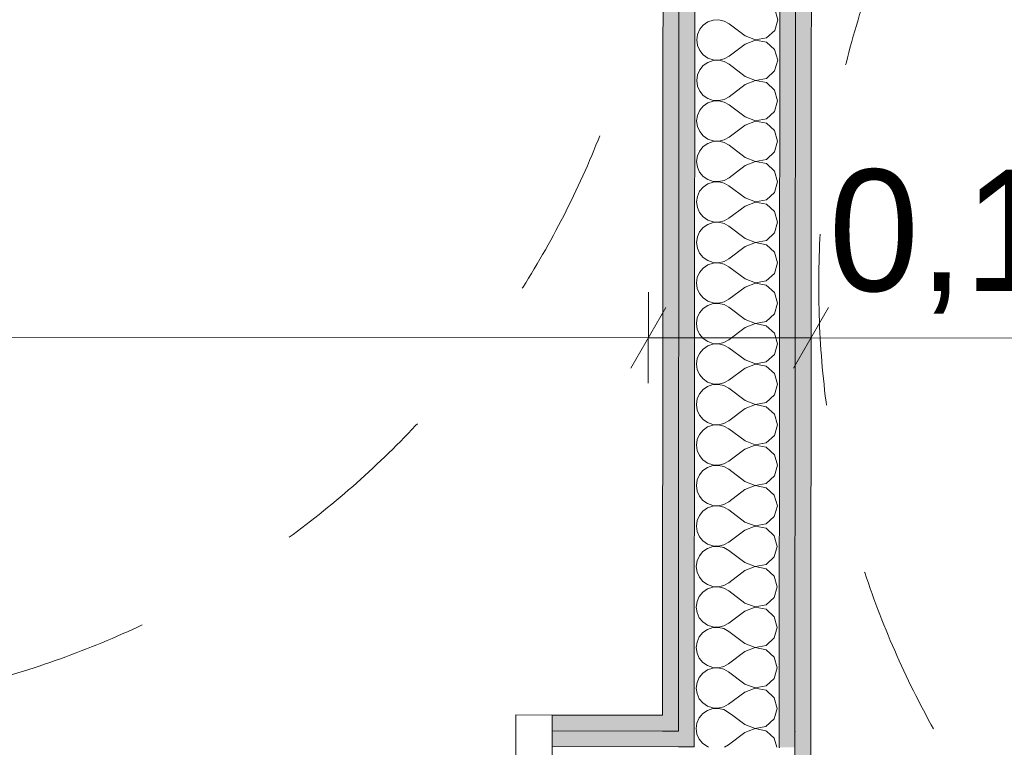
# Model space of a CAD drawing. Header units: millimetres. Extents: x -30280 to 19093, y -17460 to 4378.
# Tile 175 of 188: x -4467 to -3656, y -15346 to -14747. Entities that reach past the tile are written whole.
import ezdxf

# ---------------------------------------------------------------- set-up
doc = ezdxf.new("R2010")
doc.units = ezdxf.units.MM
doc.header["$MEASUREMENT"] = 0
doc.linetypes.add('Rayas Pequeñas', pattern=[282.222222, 141.111111, -141.111111])
for name, color, linetype, lineweight in [('Nuevo_01 2D_Mobiliari_Pluma_Nº__101', 252, 'Continuous', 5), ('Nuevo_06_COT_Generals_Pluma_Nº__1', 7, 'Continuous', 5), ('Nuevo_08_E_Envans secs_Pluma_Nº__1', 7, 'Continuous', 5), ('Nuevo_Puertas Archicad_Pluma_Nº__1', 7, 'Continuous', 5)]:
    doc.layers.add(name, color=color, linetype=linetype, lineweight=lineweight)
for name, color, linetype in [('Nuevo_06_COT_Generals', 7, 'Continuous'), ('Nuevo_08_E_Envans secs', 7, 'Continuous'), ('Nuevo_Puertas Archicad', 7, 'Continuous')]:
    doc.layers.add(name, color=color, linetype=linetype)
doc.layers.add('Nuevo_08_E_Envans secs_Pluma_Nº__102', color=7, linetype='Continuous', lineweight=5, true_color=0xcccccc)
doc.layers.add('Nuevo_08_E_Envans secs_Pluma_Nº__79', color=7, linetype='Continuous', lineweight=5, true_color=0xaaffd5)
doc.styles.add('Estilo_Generado_1', font='txt')
doc.dimstyles.new('Estilo_Generado__2', dxfattribs={"dimtxt": 100, "dimasz": 38, "dimexe": 0.18, "dimexo": 300, "dimgap": 0, "dimtad": 1, "dimlfac": 0.001, "dimzin": 0, "dimdsep": 46, "dimtxsty": 'Estilo_Generado_1', "dimblk": 'ARROWHEAD_2', "dimblk1": 'ARROWHEAD_2', "dimblk2": 'ARROWHEAD_2', "dimcen": 0.09, "dimclrd": 7, "dimclre": 7, "dimclrt": 7, "dimadec": 0, "dimazin": 0, "dimtfac": 1, "dimtdec": 4, "dimtmove": 0, "dimatfit": 3, "dimfxl": 0, "dimtolj": 1, "dimtzin": 0, "dimarcsym": 0})

# ---------------------------------------------------------------- blocks, each defined once
blk = doc.blocks.new('Puerta Corredera Empotrada 27')
at = {"layer": 'Nuevo_Puertas Archicad_Pluma_Nº__1', "color": 7, "linetype": 'Continuous', "lineweight": 5}
for p, q in [((-420, 0), (-450, 0)), ((-450, 0), (-450, -134)), ((-450, -13), (-450, 0)), ((-450, -13), (-450, 0)), ((-420, -134), (-420, 0)), ((-450, -26), (-450, -13)), ((-450, -26), (-450, -13)), ((-450, -96), (-450, -26)), ((-450, -96), (-450, -26))]:
    blk.add_line(p, q, dxfattribs=at)
blk = doc.blocks.new('Muro_62_1', base_point=(-3815.2, -15319.86))
at = {"layer": 'Nuevo_08_E_Envans secs_Pluma_Nº__79', "linetype": 'Continuous', "lineweight": 5, "true_color": 0xaaffd5}
for points in [[(-4028.1, -15332.33), (-3937.21, -15332.55), (-3937.2, -15319.55), (-4028.07, -15319.33)], [(-3924.2, -15319.59), (-3937.2, -15319.55), (-3937.21, -15332.55), (-3924.21, -15332.59)], [(-3828.2, -15319.82), (-3828.21, -15332.82), (-3815.2, -15319.86)], [(-3815.21, -15333.07), (-3815.2, -15320.09), (-3815.44, -15320.09), (-3828.21, -15332.82), (-3828.21, -15333.03)], [(-4028.1, -15332.33), (-4028.13, -15345.33), (-3924.22, -15345.59), (-3924.21, -15332.59)], [(-3911.21, -15332.62), (-3924.21, -15332.59), (-3924.22, -15345.59), (-3911.22, -15345.62)], [(-3841.21, -15332.79), (-3841.22, -15345.79), (-3828.21, -15332.82)], [(-3828.22, -15346.01), (-3828.21, -15333.03), (-3828.42, -15333.03), (-3841.22, -15345.79), (-3841.22, -15345.98)], [(-3828.21, -15333.03), (-3828.21, -15332.82), (-3828.42, -15333.03)], [(-3841.22, -15345.98), (-3841.22, -15345.79), (-3841.41, -15345.98)]]:
    blk.add_hatch(color=121, dxfattribs=at).paths.add_polyline_path(points)
at = {"layer": 'Nuevo_08_E_Envans secs_Pluma_Nº__1', "color": 7, "linetype": 'Continuous', "lineweight": 5}
for p, q in [((-4028.1, -15332.33), (-4028.07, -15319.33)), ((-3924.2, -15319.59), (-3924.21, -15332.59)), ((-3828.21, -15332.82), (-3828.2, -15319.82)), ((-4028.13, -15345.33), (-4028.1, -15332.33)), ((-4028.1, -15332.33), (-3937.21, -15332.55)), ((-3937.21, -15332.55), (-3924.21, -15332.59)), ((-3911.21, -15332.62), (-3911.22, -15345.62)), ((-3841.22, -15345.79), (-3841.21, -15332.79)), ((-3828.21, -15333.03), (-3828.42, -15333.03)), ((-4028.3, -15415.33), (-4028.13, -15345.33)), ((-4028.13, -15345.33), (-3924.22, -15345.59)), ((-3924.22, -15345.59), (-3911.22, -15345.62))]:
    blk.add_line(p, q, dxfattribs=at)
at = {"layer": 'Nuevo_08_E_Envans secs_Pluma_Nº__1', "color": 7, "linetype": 'Continuous', "lineweight": 5, "flags": 128}
for points in [[(-3937.2, -15319.55), (-4028.07, -15319.33)], [(-3815.2, -15319.86), (-3815.21, -15332.86)]]:
    blk.add_lwpolyline(points, dxfattribs=at)
at = {"layer": 'Nuevo_08_E_Envans secs_Pluma_Nº__1', "color": 7, "linetype": 'Continuous', "lineweight": 5}
for p in [(-3828.21, -15332.82), (-3841.22, -15345.79)]:
    blk.add_point(p, dxfattribs=at)
at = {"layer": 'Nuevo_Puertas Archicad', "color": 253, "linetype": 'Continuous', "lineweight": 5, "true_color": 0xa4a4a6, "xscale": -1, "zscale": 1000, "rotation": 359.8580098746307}
blk.add_blockref('Puerta Corredera Empotrada 27', (-4478.06, -15318.21), dxfattribs=at)
blk = doc.blocks.new('Muro_75_1', base_point=(-3816.51, -17083.98))
at = {"layer": 'Nuevo_08_E_Envans secs_Pluma_Nº__79', "linetype": 'Continuous', "lineweight": 5, "true_color": 0xaaffd5}
for points in [[(-3815.2, -15320.09), (-3815.2, -15319.86), (-3815.44, -15320.09)], [(-3828.72, -16014.13), (-3815.72, -16014.14), (-3815.21, -15333.07), (-3828.21, -15333.03)]]:
    blk.add_hatch(color=121, dxfattribs=at).paths.add_polyline_path(points)
at = {"layer": 'Nuevo_08_E_Envans secs_Pluma_Nº__1', "color": 7, "linetype": 'Continuous', "lineweight": 5}
blk.add_line((-3828.21, -15333.03), (-3828.72, -16014.13), dxfattribs=at)
at = {"layer": 'Nuevo_08_E_Envans secs_Pluma_Nº__1', "color": 7, "linetype": 'Continuous', "lineweight": 5, "flags": 128}
blk.add_lwpolyline([(-3815.72, -16014.14), (-3815.21, -15332.86)], dxfattribs=at)
blk = doc.blocks.new('*X446')
at = {"layer": 'Nuevo_08_E_Envans secs_Pluma_Nº__102', "color": 254, "linetype": 'Continuous', "lineweight": 5, "true_color": 0xcccccc}
for p, q in [((-3909.24, -15332.62), (-3908.91, -15335)), ((-3908.91, -15335), (-3907.06, -15339.21)), ((-3907.06, -15339.21), (-3904.13, -15342.76)), ((-3869.55, -15333.81), (-3882.89, -15343.8)), ((-3866.72, -15332.73), (-3869.55, -15333.81)), ((-3845.37, -15338.4), (-3851.53, -15332.77)), ((-3843.28, -15345.79), (-3845.37, -15338.4)), ((-3904.13, -15342.76), (-3900.34, -15345.36)), ((-3900.34, -15345.36), (-3899.5, -15345.65)), ((-3886.29, -15345.68), (-3882.89, -15343.8))]:
    blk.add_line(p, q, dxfattribs=at)
blk = doc.blocks.new('*X447')
at = {"layer": 'Nuevo_08_E_Envans secs_Pluma_Nº__102', "color": 254, "linetype": 'Continuous', "lineweight": 5, "true_color": 0xcccccc}
for p, q in [((-3907.05, -15321.69), (-3908.91, -15325.89)), ((-3905.34, -15319.63), (-3907.05, -15321.69)), ((-3869.54, -15327.14), (-3879.46, -15319.7)), ((-3852.09, -15328.73), (-3845.36, -15322.59)), ((-3845.36, -15322.59), (-3844.56, -15319.78)), ((-3908.91, -15325.89), (-3909.55, -15330.45)), ((-3909.55, -15330.45), (-3909.24, -15332.62)), ((-3869.54, -15327.14), (-3861.04, -15330.42)), ((-3861.04, -15330.55), (-3866.72, -15332.73)), ((-3861.04, -15330.42), (-3852.09, -15328.73)), ((-3852.09, -15332.25), (-3861.04, -15330.55)), ((-3851.53, -15332.77), (-3852.09, -15332.25))]:
    blk.add_line(p, q, dxfattribs=at)
blk = doc.blocks.new('*X450')
at = {"layer": 'Nuevo_08_E_Envans secs_Pluma_Nº__102', "color": 254, "linetype": 'Continuous', "lineweight": 5, "true_color": 0xcccccc}
for p, q in [((-3842.45, -14747.16), (-3844.93, -14738.4)), ((-3895.54, -14747.42), (-3899.9, -14748.88)), ((-3890.95, -14747.2), (-3895.54, -14747.42)), ((-3886.47, -14748.24), (-3890.95, -14747.2)), ((-3844.94, -14755.92), (-3842.45, -14747.16)), ((-3906.63, -14755.02), (-3908.49, -14759.23)), ((-3903.69, -14751.48), (-3906.63, -14755.02)), ((-3899.9, -14748.88), (-3903.69, -14751.48)), ((-3882.45, -14750.47), (-3886.47, -14748.24)), ((-3869.12, -14760.48), (-3882.45, -14750.47)), ((-3851.67, -14762.06), (-3844.94, -14755.92)), ((-3908.49, -14759.23), (-3909.13, -14763.78)), ((-3909.13, -14763.78), (-3908.5, -14768.34)), ((-3860.62, -14763.88), (-3869.13, -14767.14)), ((-3869.12, -14760.48), (-3860.62, -14763.75)), ((-3860.62, -14763.75), (-3851.67, -14762.06)), ((-3851.67, -14765.58), (-3860.62, -14763.88)), ((-3908.5, -14768.34), (-3906.64, -14772.55)), ((-3869.13, -14767.14), (-3882.47, -14777.13)), ((-3844.95, -14771.73), (-3851.67, -14765.58)), ((-3842.47, -14780.5), (-3844.95, -14771.73)), ((-3906.64, -14772.55), (-3903.71, -14776.09)), ((-3903.71, -14776.09), (-3899.92, -14778.7)), ((-3899.92, -14778.7), (-3895.57, -14780.17)), ((-3895.57, -14780.17), (-3890.98, -14780.39)), ((-3890.98, -14780.53), (-3895.57, -14780.75)), ((-3890.98, -14780.39), (-3886.5, -14779.36)), ((-3886.5, -14781.57), (-3890.98, -14780.53)), ((-3886.5, -14779.36), (-3882.47, -14777.13)), ((-3844.97, -14789.26), (-3842.47, -14780.5)), ((-3906.66, -14788.35), (-3908.51, -14792.56)), ((-3903.72, -14784.82), (-3906.66, -14788.35)), ((-3899.93, -14782.21), (-3903.72, -14784.82)), ((-3895.57, -14780.75), (-3899.93, -14782.21)), ((-3882.47, -14783.8), (-3886.5, -14781.57)), ((-3869.15, -14793.81), (-3882.47, -14783.8)), ((-3908.51, -14792.56), (-3909.15, -14797.11)), ((-3869.15, -14793.81), (-3860.65, -14797.08)), ((-3860.65, -14797.08), (-3851.7, -14795.4)), ((-3851.7, -14795.4), (-3844.97, -14789.26)), ((-3909.15, -14797.11), (-3908.52, -14801.67)), ((-3908.52, -14801.67), (-3906.67, -14805.88)), ((-3869.15, -14800.48), (-3882.49, -14810.47)), ((-3860.65, -14797.22), (-3869.15, -14800.48)), ((-3851.7, -14798.92), (-3860.65, -14797.22)), ((-3844.98, -14805.07), (-3851.7, -14798.92)), ((-3906.67, -14805.88), (-3903.74, -14809.42)), ((-3903.74, -14809.42), (-3899.95, -14812.03)), ((-3899.95, -14812.03), (-3895.59, -14813.5)), ((-3891, -14813.73), (-3886.52, -14812.69)), ((-3886.52, -14812.69), (-3882.49, -14810.47)), ((-3842.5, -14813.83), (-3844.98, -14805.07)), ((-3903.74, -14818.15), (-3906.68, -14821.69)), ((-3899.95, -14815.55), (-3903.74, -14818.15)), ((-3895.59, -14814.08), (-3899.95, -14815.55)), ((-3895.59, -14813.5), (-3891, -14813.73)), ((-3891, -14813.86), (-3895.59, -14814.08)), ((-3886.52, -14814.91), (-3891, -14813.86)), ((-3882.5, -14817.13), (-3886.52, -14814.91)), ((-3869.17, -14827.14), (-3882.5, -14817.13)), ((-3844.99, -14822.59), (-3842.5, -14813.83)), ((-3908.54, -14825.89), (-3909.18, -14830.45)), ((-3906.68, -14821.69), (-3908.54, -14825.89)), ((-3869.17, -14827.14), (-3860.67, -14830.42)), ((-3860.67, -14830.42), (-3851.72, -14828.73)), ((-3851.72, -14828.73), (-3844.99, -14822.59)), ((-3909.18, -14830.45), (-3908.54, -14835)), ((-3908.54, -14835), (-3906.69, -14839.21)), ((-3869.18, -14833.81), (-3882.52, -14843.8)), ((-3860.67, -14830.55), (-3869.18, -14833.81)), ((-3851.72, -14832.25), (-3860.67, -14830.55)), ((-3845, -14838.4), (-3851.72, -14832.25)), ((-3906.69, -14839.21), (-3903.76, -14842.76)), ((-3903.76, -14842.76), (-3899.97, -14845.36)), ((-3899.97, -14845.36), (-3895.62, -14846.83)), ((-3886.54, -14846.02), (-3882.52, -14843.8)), ((-3842.52, -14847.16), (-3845, -14838.4)), ((-3903.77, -14851.48), (-3906.7, -14855.02)), ((-3899.98, -14848.88), (-3903.77, -14851.48)), ((-3895.62, -14847.42), (-3899.98, -14848.88)), ((-3895.62, -14846.83), (-3891.02, -14847.06)), ((-3891.02, -14847.2), (-3895.62, -14847.42)), ((-3891.02, -14847.06), (-3886.54, -14846.02)), ((-3886.55, -14848.24), (-3891.02, -14847.2)), ((-3882.52, -14850.47), (-3886.55, -14848.24)), ((-3869.2, -14860.48), (-3882.52, -14850.47)), ((-3845.02, -14855.92), (-3842.52, -14847.16)), ((-3908.56, -14859.23), (-3909.2, -14863.78)), ((-3906.7, -14855.02), (-3908.56, -14859.23)), ((-3869.2, -14860.48), (-3860.7, -14863.75)), ((-3851.75, -14862.06), (-3845.02, -14855.92)), ((-3909.2, -14863.78), (-3908.57, -14868.34)), ((-3908.57, -14868.34), (-3906.72, -14872.55)), ((-3869.2, -14867.14), (-3882.54, -14877.13)), ((-3860.7, -14863.88), (-3869.2, -14867.14)), ((-3860.7, -14863.75), (-3851.75, -14862.06)), ((-3851.75, -14865.58), (-3860.7, -14863.88)), ((-3845.03, -14871.73), (-3851.75, -14865.58)), ((-3906.72, -14872.55), (-3903.79, -14876.09)), ((-3903.79, -14876.09), (-3900, -14878.7)), ((-3886.57, -14879.36), (-3882.54, -14877.13)), ((-3842.55, -14880.5), (-3845.03, -14871.73)), ((-3903.79, -14884.82), (-3906.73, -14888.35)), ((-3900, -14882.21), (-3903.79, -14884.82)), ((-3900, -14878.7), (-3895.64, -14880.17)), ((-3895.64, -14880.75), (-3900, -14882.21)), ((-3895.64, -14880.17), (-3891.05, -14880.39)), ((-3891.05, -14880.53), (-3895.64, -14880.75)), ((-3891.05, -14880.39), (-3886.57, -14879.36)), ((-3886.57, -14881.57), (-3891.05, -14880.53)), ((-3882.55, -14883.8), (-3886.57, -14881.57)), ((-3869.22, -14893.81), (-3882.55, -14883.8)), ((-3845.04, -14889.26), (-3842.55, -14880.5)), ((-3908.59, -14892.56), (-3909.22, -14897.11)), ((-3906.73, -14888.35), (-3908.59, -14892.56)), ((-3869.22, -14893.81), (-3860.72, -14897.08)), ((-3851.77, -14895.4), (-3845.04, -14889.26)), ((-3909.22, -14897.11), (-3908.59, -14901.67)), ((-3908.59, -14901.67), (-3906.74, -14905.88)), ((-3869.23, -14900.48), (-3882.57, -14910.47)), ((-3860.72, -14897.22), (-3869.23, -14900.48)), ((-3860.72, -14897.08), (-3851.77, -14895.4)), ((-3851.77, -14898.92), (-3860.72, -14897.22)), ((-3845.05, -14905.07), (-3851.77, -14898.92)), ((-3906.74, -14905.88), (-3903.81, -14909.42)), ((-3903.81, -14909.42), (-3900.02, -14912.03)), ((-3842.57, -14913.83), (-3845.05, -14905.07)), ((-3903.82, -14918.15), (-3906.75, -14921.69)), ((-3900.03, -14915.55), (-3903.82, -14918.15)), ((-3895.67, -14914.08), (-3900.03, -14915.55)), ((-3900.02, -14912.03), (-3895.67, -14913.5)), ((-3895.67, -14913.5), (-3891.07, -14913.73)), ((-3891.07, -14913.86), (-3895.67, -14914.08)), ((-3891.07, -14913.73), (-3886.59, -14912.69)), ((-3886.6, -14914.91), (-3891.07, -14913.86)), ((-3882.57, -14917.13), (-3886.6, -14914.91)), ((-3886.59, -14912.69), (-3882.57, -14910.47)), ((-3869.25, -14927.14), (-3882.57, -14917.13)), ((-3845.07, -14922.59), (-3842.57, -14913.83)), ((-3908.61, -14925.89), (-3909.25, -14930.45)), ((-3906.75, -14921.69), (-3908.61, -14925.89)), ((-3851.79, -14928.73), (-3845.07, -14922.59)), ((-3909.25, -14930.45), (-3908.62, -14935)), ((-3869.25, -14933.81), (-3882.59, -14943.8)), ((-3869.25, -14927.14), (-3860.75, -14930.42)), ((-3860.75, -14930.55), (-3869.25, -14933.81)), ((-3860.75, -14930.42), (-3851.79, -14928.73)), ((-3851.8, -14932.25), (-3860.75, -14930.55)), ((-3845.08, -14938.4), (-3851.8, -14932.25)), ((-3908.62, -14935), (-3906.77, -14939.21)), ((-3906.77, -14939.21), (-3903.84, -14942.76)), ((-3903.84, -14942.76), (-3900.05, -14945.36)), ((-3842.6, -14947.16), (-3845.08, -14938.4)), ((-3900.05, -14948.88), (-3903.84, -14951.48)), ((-3900.05, -14945.36), (-3895.69, -14946.83)), ((-3895.69, -14947.42), (-3900.05, -14948.88)), ((-3895.69, -14946.83), (-3891.1, -14947.06)), ((-3891.1, -14947.2), (-3895.69, -14947.42)), ((-3891.1, -14947.06), (-3886.62, -14946.02)), ((-3886.62, -14948.24), (-3891.1, -14947.2)), ((-3886.62, -14946.02), (-3882.59, -14943.8)), ((-3882.6, -14950.47), (-3886.62, -14948.24)), ((-3869.27, -14960.48), (-3882.6, -14950.47)), ((-3845.09, -14955.92), (-3842.6, -14947.16)), ((-3906.78, -14955.02), (-3908.64, -14959.23)), ((-3903.84, -14951.48), (-3906.78, -14955.02)), ((-3851.82, -14962.06), (-3845.09, -14955.92)), ((-3908.64, -14959.23), (-3909.27, -14963.78)), ((-3909.27, -14963.78), (-3908.64, -14968.34)), ((-3860.77, -14963.88), (-3869.28, -14967.14)), ((-3869.27, -14960.48), (-3860.77, -14963.75)), ((-3860.77, -14963.75), (-3851.82, -14962.06)), ((-3851.82, -14965.58), (-3860.77, -14963.88)), ((-3845.1, -14971.73), (-3851.82, -14965.58)), ((-3908.64, -14968.34), (-3906.79, -14972.55)), ((-3906.79, -14972.55), (-3903.86, -14976.09)), ((-3869.28, -14967.14), (-3882.62, -14977.13)), ((-3842.62, -14980.5), (-3845.1, -14971.73)), ((-3900.07, -14982.21), (-3903.87, -14984.82)), ((-3903.86, -14976.09), (-3900.07, -14978.7)), ((-3900.07, -14978.7), (-3895.72, -14980.17)), ((-3895.72, -14980.75), (-3900.07, -14982.21)), ((-3895.72, -14980.17), (-3891.12, -14980.39)), ((-3891.12, -14980.53), (-3895.72, -14980.75)), ((-3891.12, -14980.39), (-3886.64, -14979.36)), ((-3886.64, -14981.57), (-3891.12, -14980.53)), ((-3886.64, -14979.36), (-3882.62, -14977.13)), ((-3882.62, -14983.8), (-3886.64, -14981.57)), ((-3845.12, -14989.26), (-3842.62, -14980.5)), ((-3906.8, -14988.35), (-3908.66, -14992.56)), ((-3903.87, -14984.82), (-3906.8, -14988.35)), ((-3869.3, -14993.81), (-3882.62, -14983.8)), ((-3851.84, -14995.4), (-3845.12, -14989.26)), ((-3908.66, -14992.56), (-3909.3, -14997.11)), ((-3909.3, -14997.11), (-3908.67, -15001.67)), ((-3869.3, -14993.81), (-3860.8, -14997.08)), ((-3860.8, -14997.22), (-3869.3, -15000.48)), ((-3860.8, -14997.08), (-3851.84, -14995.4)), ((-3851.85, -14998.92), (-3860.8, -14997.22)), ((-3845.13, -15005.07), (-3851.85, -14998.92)), ((-3908.67, -15001.67), (-3906.82, -15005.88)), ((-3906.82, -15005.88), (-3903.88, -15009.42)), ((-3869.3, -15000.48), (-3882.64, -15010.47)), ((-3842.64, -15013.83), (-3845.13, -15005.07)), ((-3900.1, -15015.55), (-3903.89, -15018.15)), ((-3903.88, -15009.42), (-3900.1, -15012.03)), ((-3900.1, -15012.03), (-3895.74, -15013.5)), ((-3895.74, -15014.08), (-3900.1, -15015.55)), ((-3895.74, -15013.5), (-3891.15, -15013.73)), ((-3891.15, -15013.86), (-3895.74, -15014.08)), ((-3891.15, -15013.73), (-3886.67, -15012.69)), ((-3886.67, -15014.91), (-3891.15, -15013.86)), ((-3886.67, -15012.69), (-3882.64, -15010.47)), ((-3882.65, -15017.13), (-3886.67, -15014.91)), ((-3845.14, -15022.59), (-3842.64, -15013.83)), ((-3906.83, -15021.69), (-3908.69, -15025.89)), ((-3903.89, -15018.15), (-3906.83, -15021.69)), ((-3869.32, -15027.14), (-3882.65, -15017.13)), ((-3851.87, -15028.73), (-3845.14, -15022.59)), ((-3908.69, -15025.89), (-3909.32, -15030.45)), ((-3909.32, -15030.45), (-3908.69, -15035)), ((-3860.82, -15030.55), (-3869.33, -15033.81)), ((-3869.32, -15027.14), (-3860.82, -15030.42)), ((-3860.82, -15030.42), (-3851.87, -15028.73)), ((-3851.87, -15032.25), (-3860.82, -15030.55)), ((-3908.69, -15035), (-3906.84, -15039.21)), ((-3906.84, -15039.21), (-3903.91, -15042.76)), ((-3869.33, -15033.81), (-3882.67, -15043.8)), ((-3845.15, -15038.4), (-3851.87, -15032.25)), ((-3842.67, -15047.16), (-3845.15, -15038.4)), ((-3903.91, -15042.76), (-3900.12, -15045.36)), ((-3900.12, -15045.36), (-3895.77, -15046.83)), ((-3895.77, -15047.42), (-3900.12, -15048.88)), ((-3895.77, -15046.83), (-3891.17, -15047.06)), ((-3891.17, -15047.2), (-3895.77, -15047.42)), ((-3891.17, -15047.06), (-3886.69, -15046.02)), ((-3886.69, -15048.24), (-3891.17, -15047.2)), ((-3886.69, -15046.02), (-3882.67, -15043.8)), ((-3845.16, -15055.92), (-3842.67, -15047.16)), ((-3906.85, -15055.02), (-3908.71, -15059.23)), ((-3903.92, -15051.48), (-3906.85, -15055.02)), ((-3900.12, -15048.88), (-3903.92, -15051.48)), ((-3882.67, -15050.47), (-3886.69, -15048.24)), ((-3869.35, -15060.48), (-3882.67, -15050.47)), ((-3851.89, -15062.06), (-3845.16, -15055.92)), ((-3908.71, -15059.23), (-3909.35, -15063.78)), ((-3909.35, -15063.78), (-3908.72, -15068.34)), ((-3869.35, -15060.48), (-3860.84, -15063.75)), ((-3860.84, -15063.88), (-3869.35, -15067.14)), ((-3860.84, -15063.75), (-3851.89, -15062.06)), ((-3851.9, -15065.58), (-3860.84, -15063.88)), ((-3908.72, -15068.34), (-3906.87, -15072.55)), ((-3869.35, -15067.14), (-3882.69, -15077.13)), ((-3845.18, -15071.73), (-3851.9, -15065.58)), ((-3842.69, -15080.5), (-3845.18, -15071.73)), ((-3906.87, -15072.55), (-3903.93, -15076.09)), ((-3903.93, -15076.09), (-3900.15, -15078.7)), ((-3900.15, -15078.7), (-3895.79, -15080.17)), ((-3895.79, -15080.17), (-3891.2, -15080.39)), ((-3891.2, -15080.53), (-3895.79, -15080.75)), ((-3891.2, -15080.39), (-3886.72, -15079.36)), ((-3886.72, -15081.57), (-3891.2, -15080.53)), ((-3886.72, -15079.36), (-3882.69, -15077.13)), ((-3845.19, -15089.26), (-3842.69, -15080.5)), ((-3906.88, -15088.35), (-3908.73, -15092.56)), ((-3903.94, -15084.82), (-3906.88, -15088.35)), ((-3900.15, -15082.21), (-3903.94, -15084.82)), ((-3895.79, -15080.75), (-3900.15, -15082.21)), ((-3882.7, -15083.8), (-3886.72, -15081.57)), ((-3869.37, -15093.81), (-3882.7, -15083.8)), ((-3908.73, -15092.56), (-3909.37, -15097.11)), ((-3869.37, -15093.81), (-3860.87, -15097.08)), ((-3860.87, -15097.08), (-3851.92, -15095.4)), ((-3851.92, -15095.4), (-3845.19, -15089.26)), ((-3909.37, -15097.11), (-3908.74, -15101.67)), ((-3908.74, -15101.67), (-3906.89, -15105.88)), ((-3869.38, -15100.48), (-3882.72, -15110.47)), ((-3860.87, -15097.22), (-3869.38, -15100.48)), ((-3851.92, -15098.92), (-3860.87, -15097.22)), ((-3845.2, -15105.07), (-3851.92, -15098.92)), ((-3906.89, -15105.88), (-3903.96, -15109.42)), ((-3903.96, -15109.42), (-3900.17, -15112.03)), ((-3900.17, -15112.03), (-3895.81, -15113.5)), ((-3891.22, -15113.73), (-3886.74, -15112.69)), ((-3886.74, -15112.69), (-3882.72, -15110.47)), ((-3842.72, -15113.83), (-3845.2, -15105.07)), ((-3903.97, -15118.15), (-3906.9, -15121.69)), ((-3900.17, -15115.55), (-3903.97, -15118.15)), ((-3895.81, -15114.08), (-3900.17, -15115.55)), ((-3895.81, -15113.5), (-3891.22, -15113.73)), ((-3891.22, -15113.86), (-3895.81, -15114.08)), ((-3886.74, -15114.91), (-3891.22, -15113.86)), ((-3882.72, -15117.13), (-3886.74, -15114.91)), ((-3869.39, -15127.14), (-3882.72, -15117.13)), ((-3845.21, -15122.59), (-3842.72, -15113.83)), ((-3908.76, -15125.89), (-3909.4, -15130.45)), ((-3906.9, -15121.69), (-3908.76, -15125.89)), ((-3869.39, -15127.14), (-3860.89, -15130.42)), ((-3860.89, -15130.42), (-3851.94, -15128.73)), ((-3851.94, -15128.73), (-3845.21, -15122.59)), ((-3909.4, -15130.45), (-3908.77, -15135)), ((-3908.77, -15135), (-3906.91, -15139.21)), ((-3869.4, -15133.81), (-3882.74, -15143.8)), ((-3860.89, -15130.55), (-3869.4, -15133.81)), ((-3851.95, -15132.25), (-3860.89, -15130.55)), ((-3845.23, -15138.4), (-3851.95, -15132.25)), ((-3906.91, -15139.21), (-3903.98, -15142.76)), ((-3903.98, -15142.76), (-3900.2, -15145.36)), ((-3900.2, -15145.36), (-3895.84, -15146.83)), ((-3886.77, -15146.02), (-3882.74, -15143.8)), ((-3842.74, -15147.16), (-3845.23, -15138.4)), ((-3903.99, -15151.48), (-3906.93, -15155.02)), ((-3900.2, -15148.88), (-3903.99, -15151.48)), ((-3895.84, -15147.42), (-3900.2, -15148.88)), ((-3895.84, -15146.83), (-3891.25, -15147.06)), ((-3891.25, -15147.2), (-3895.84, -15147.42)), ((-3891.25, -15147.06), (-3886.77, -15146.02)), ((-3886.77, -15148.24), (-3891.25, -15147.2)), ((-3882.75, -15150.47), (-3886.77, -15148.24)), ((-3869.42, -15160.48), (-3882.75, -15150.47)), ((-3845.24, -15155.92), (-3842.74, -15147.16)), ((-3908.78, -15159.23), (-3909.42, -15163.78)), ((-3906.93, -15155.02), (-3908.78, -15159.23)), ((-3869.42, -15160.48), (-3860.92, -15163.75)), ((-3851.97, -15162.06), (-3845.24, -15155.92)), ((-3909.42, -15163.78), (-3908.79, -15168.34)), ((-3908.79, -15168.34), (-3906.94, -15172.55)), ((-3869.42, -15167.14), (-3882.77, -15177.13)), ((-3860.92, -15163.88), (-3869.42, -15167.14)), ((-3860.92, -15163.75), (-3851.97, -15162.06)), ((-3851.97, -15165.58), (-3860.92, -15163.88)), ((-3845.25, -15171.73), (-3851.97, -15165.58)), ((-3906.94, -15172.55), (-3904.01, -15176.09)), ((-3904.01, -15176.09), (-3900.22, -15178.7)), ((-3886.79, -15179.36), (-3882.77, -15177.13)), ((-3842.77, -15180.5), (-3845.25, -15171.73)), ((-3904.01, -15184.82), (-3906.95, -15188.35)), ((-3900.22, -15182.21), (-3904.01, -15184.82)), ((-3900.22, -15178.7), (-3895.86, -15180.17)), ((-3895.86, -15180.75), (-3900.22, -15182.21)), ((-3895.86, -15180.17), (-3891.27, -15180.39)), ((-3891.27, -15180.53), (-3895.86, -15180.75)), ((-3891.27, -15180.39), (-3886.79, -15179.36)), ((-3886.79, -15181.57), (-3891.27, -15180.53)), ((-3882.77, -15183.8), (-3886.79, -15181.57)), ((-3869.44, -15193.81), (-3882.77, -15183.8)), ((-3845.26, -15189.26), (-3842.77, -15180.5)), ((-3908.81, -15192.56), (-3909.45, -15197.11)), ((-3906.95, -15188.35), (-3908.81, -15192.56)), ((-3869.44, -15193.81), (-3860.94, -15197.08)), ((-3851.99, -15195.4), (-3845.26, -15189.26)), ((-3909.45, -15197.11), (-3908.82, -15201.67)), ((-3908.82, -15201.67), (-3906.96, -15205.88)), ((-3869.45, -15200.48), (-3882.79, -15210.47)), ((-3860.94, -15197.22), (-3869.45, -15200.48)), ((-3860.94, -15197.08), (-3851.99, -15195.4)), ((-3851.99, -15198.92), (-3860.94, -15197.22)), ((-3845.27, -15205.07), (-3851.99, -15198.92)), ((-3906.96, -15205.88), (-3904.03, -15209.42)), ((-3904.03, -15209.42), (-3900.24, -15212.03)), ((-3842.79, -15213.83), (-3845.27, -15205.07)), ((-3904.04, -15218.15), (-3906.98, -15221.69)), ((-3900.25, -15215.55), (-3904.04, -15218.15)), ((-3895.89, -15214.08), (-3900.25, -15215.55)), ((-3900.24, -15212.03), (-3895.89, -15213.5)), ((-3895.89, -15213.5), (-3891.3, -15213.73)), ((-3891.3, -15213.86), (-3895.89, -15214.08)), ((-3891.3, -15213.73), (-3886.82, -15212.69)), ((-3886.82, -15214.91), (-3891.3, -15213.86)), ((-3886.82, -15212.69), (-3882.79, -15210.47)), ((-3882.79, -15217.13), (-3886.82, -15214.91)), ((-3869.47, -15227.14), (-3882.79, -15217.13)), ((-3845.29, -15222.59), (-3842.79, -15213.83)), ((-3908.83, -15225.89), (-3909.47, -15230.45)), ((-3906.98, -15221.69), (-3908.83, -15225.89)), ((-3852.02, -15228.73), (-3845.29, -15222.59)), ((-3909.47, -15230.45), (-3908.84, -15235)), ((-3869.47, -15233.81), (-3882.81, -15243.8)), ((-3869.47, -15227.14), (-3860.97, -15230.42)), ((-3860.97, -15230.55), (-3869.47, -15233.81)), ((-3860.97, -15230.42), (-3852.02, -15228.73)), ((-3852.02, -15232.25), (-3860.97, -15230.55)), ((-3845.3, -15238.4), (-3852.02, -15232.25)), ((-3908.84, -15235), (-3906.99, -15239.21)), ((-3906.99, -15239.21), (-3904.06, -15242.76)), ((-3904.06, -15242.76), (-3900.27, -15245.36)), ((-3842.82, -15247.16), (-3845.3, -15238.4)), ((-3900.27, -15248.88), (-3904.06, -15251.48)), ((-3900.27, -15245.36), (-3895.91, -15246.83)), ((-3895.91, -15247.42), (-3900.27, -15248.88)), ((-3895.91, -15246.83), (-3891.32, -15247.06)), ((-3891.32, -15247.2), (-3895.91, -15247.42)), ((-3891.32, -15247.06), (-3886.84, -15246.02)), ((-3886.84, -15248.24), (-3891.32, -15247.2)), ((-3886.84, -15246.02), (-3882.81, -15243.8)), ((-3882.82, -15250.47), (-3886.84, -15248.24)), ((-3869.49, -15260.48), (-3882.82, -15250.47)), ((-3845.31, -15255.92), (-3842.82, -15247.16)), ((-3907, -15255.02), (-3908.86, -15259.23)), ((-3904.06, -15251.48), (-3907, -15255.02)), ((-3852.04, -15262.06), (-3845.31, -15255.92)), ((-3908.86, -15259.23), (-3909.5, -15263.78)), ((-3909.5, -15263.78), (-3908.86, -15268.34)), ((-3860.99, -15263.88), (-3869.5, -15267.14)), ((-3869.49, -15260.48), (-3860.99, -15263.75)), ((-3860.99, -15263.75), (-3852.04, -15262.06)), ((-3852.04, -15265.58), (-3860.99, -15263.88)), ((-3845.32, -15271.73), (-3852.04, -15265.58)), ((-3908.86, -15268.34), (-3907.01, -15272.55)), ((-3907.01, -15272.55), (-3904.08, -15276.09)), ((-3869.5, -15267.14), (-3882.84, -15277.13)), ((-3842.84, -15280.5), (-3845.32, -15271.73)), ((-3900.3, -15282.21), (-3904.09, -15284.82)), ((-3904.08, -15276.09), (-3900.29, -15278.7)), ((-3895.94, -15280.75), (-3900.3, -15282.21)), ((-3900.29, -15278.7), (-3895.94, -15280.17)), ((-3895.94, -15280.17), (-3891.34, -15280.39)), ((-3891.34, -15280.53), (-3895.94, -15280.75)), ((-3891.34, -15280.39), (-3886.86, -15279.36)), ((-3886.87, -15281.57), (-3891.34, -15280.53)), ((-3882.84, -15283.8), (-3886.87, -15281.57)), ((-3886.86, -15279.36), (-3882.84, -15277.13)), ((-3845.34, -15289.26), (-3842.84, -15280.5)), ((-3907.02, -15288.35), (-3908.88, -15292.56)), ((-3904.09, -15284.82), (-3907.02, -15288.35)), ((-3869.52, -15293.81), (-3882.84, -15283.8)), ((-3852.07, -15295.4), (-3845.34, -15289.26)), ((-3908.88, -15292.56), (-3909.52, -15297.11)), ((-3909.52, -15297.11), (-3908.89, -15301.67)), ((-3869.52, -15293.81), (-3861.02, -15297.08)), ((-3861.02, -15297.22), (-3869.52, -15300.48)), ((-3861.02, -15297.08), (-3852.07, -15295.4)), ((-3852.07, -15298.92), (-3861.02, -15297.22)), ((-3845.35, -15305.07), (-3852.07, -15298.92)), ((-3908.89, -15301.67), (-3907.04, -15305.88)), ((-3907.04, -15305.88), (-3904.11, -15309.42)), ((-3869.52, -15300.48), (-3882.86, -15310.47)), ((-3842.87, -15313.83), (-3845.35, -15305.07)), ((-3904.11, -15309.42), (-3900.32, -15312.03)), ((-3900.32, -15315.55), (-3904.11, -15318.15)), ((-3900.32, -15312.03), (-3895.96, -15313.5)), ((-3895.96, -15314.08), (-3900.32, -15315.55)), ((-3895.96, -15313.5), (-3891.37, -15313.73)), ((-3891.37, -15313.86), (-3895.96, -15314.08)), ((-3891.37, -15313.73), (-3886.89, -15312.69)), ((-3886.89, -15314.91), (-3891.37, -15313.86)), ((-3886.89, -15312.69), (-3882.86, -15310.47)), ((-3882.87, -15317.13), (-3886.89, -15314.91)), ((-3844.56, -15319.78), (-3842.87, -15313.83)), ((-3904.11, -15318.15), (-3905.34, -15319.63)), ((-3879.46, -15319.7), (-3882.87, -15317.13))]:
    blk.add_line(p, q, dxfattribs=at)
blk = doc.blocks.new('Muro_122_1', base_point=(-3937.2, -15319.55))
at = {"layer": 'Nuevo_08_E_Envans secs_Pluma_Nº__79', "linetype": 'Continuous', "lineweight": 5, "true_color": 0xaaffd5}
for points in [[(-3924.2, -15319.59), (-3923.09, -13808.56), (-3936.09, -13808.56), (-3937.2, -15319.55)], [(-3911.2, -15319.62), (-3910.09, -13808.56), (-3923.09, -13808.56), (-3924.2, -15319.59)], [(-3828.2, -15319.82), (-3827.09, -13808.56), (-3840.09, -13808.56), (-3841.2, -15319.79)], [(-3815.2, -15319.86), (-3814.09, -13808.56), (-3827.09, -13808.56), (-3828.2, -15319.82)], [(-3911.2, -15319.62), (-3924.2, -15319.59), (-3924.21, -15332.59), (-3911.21, -15332.62)], [(-3828.2, -15319.82), (-3841.2, -15319.79), (-3841.21, -15332.79), (-3828.21, -15332.82)]]:
    blk.add_hatch(color=121, dxfattribs=at).paths.add_polyline_path(points)
at = {"layer": 'Nuevo_08_E_Envans secs_Pluma_Nº__1', "color": 7, "linetype": 'Continuous', "lineweight": 5}
for p, q in [((-3924.2, -15319.59), (-3923.09, -13808.56)), ((-3911.2, -15319.62), (-3910.09, -13808.56)), ((-3841.2, -15319.79), (-3840.09, -13808.56)), ((-3828.2, -15319.82), (-3827.09, -13808.56)), ((-3924.2, -15319.59), (-3924.21, -15332.59)), ((-3911.2, -15319.62), (-3911.21, -15332.62)), ((-3841.21, -15332.79), (-3841.2, -15319.79)), ((-3828.21, -15332.82), (-3828.2, -15319.82)), ((-3911.21, -15332.62), (-3911.22, -15345.62)), ((-3841.22, -15345.79), (-3841.21, -15332.79))]:
    blk.add_line(p, q, dxfattribs=at)
at = {"layer": 'Nuevo_08_E_Envans secs_Pluma_Nº__1', "color": 7, "linetype": 'Continuous', "lineweight": 5, "flags": 128}
for points in [[(-3936.09, -13808.56), (-3937.2, -15319.55)], [(-3815.2, -15319.86), (-3814.09, -13808.56)]]:
    blk.add_lwpolyline(points, dxfattribs=at)
at = {"layer": 'Nuevo_08_E_Envans secs', "color": 7, "lineweight": 20}
for name in ['*X450', '*X447', '*X446']:
    blk.add_blockref(name, (0, 0), dxfattribs=at)
blk = doc.blocks.new('*D663')
at = {"layer": 'Nuevo_06_COT_Generals_Pluma_Nº__1', "color": 7, "linetype": 'Continuous', "lineweight": 5}
for p, q in [((-3073.12, -13794.13), (-3023.12, -13822.99)), ((-3010.62, -13808.56), (-3514.09, -13808.56)), ((-3048.12, -16937.98), (-3048.12, -13808.56)), ((-3073.12, -16923.54), (-3023.12, -16952.41)), ((-3010.62, -16937.98), (-3542.41, -16937.98))]:
    blk.add_line(p, q, dxfattribs=at)
at = {"layer": 'Nuevo_06_COT_Generals_Pluma_Nº__1', "color": 7, "lineweight": 5, "insert": (-3068.12, -15510.65), "char_height": 100, "attachment_point": 7, "rotation": 90, "style": 'Estilo_Generado_1'}
blk.add_mtext('\\A1;{\\pql;\\fGotham Book|b0|i0|c0|p0;\\W1.000000;3,13}', dxfattribs=at)
blk = doc.blocks.new('ARROWHEAD_2')
at = {"color": 0, "linetype": 'Continuous', "lineweight": 0}
for p, q in [((-0.378, -0.655), (0.378, 0.655)), ((0, 0), (-1, 0))]:
    blk.add_line(p, q, dxfattribs=at)
blk = doc.blocks.new('*D679')
at = {"layer": 'Nuevo_06_COT_Generals_Pluma_Nº__1', "color": 7, "linetype": 'Continuous', "lineweight": 5}
for p, q in [((-1688.88, -16365.82), (-1688.94, -16440.82)), ((-1703.36, -16428.31), (-1674.46, -16378.33)), ((-1569.36, -16428.41), (-1540.46, -16378.43)), ((-1688.91, -16403.32), (-3816, -16401.75)), ((-1554.91, -16403.42), (-1688.91, -16403.32))]:
    blk.add_line(p, q, dxfattribs=at)
blk = doc.blocks.new('*D784')
at = {"layer": 'Nuevo_06_COT_Generals_Pluma_Nº__1', "color": 7, "linetype": 'Continuous', "lineweight": 5}
for p, q in [((-3814.95, -14971.44), (-3815, -15046.44)), ((-1687.85, -14973.02), (-1687.91, -15048.02)), ((-3829.43, -15033.93), (-3800.52, -14983.95)), ((-1702.33, -15035.51), (-1673.43, -14985.53)), ((-3814.97, -15008.94), (-3948.97, -15008.84)), ((-1687.88, -15010.52), (-3814.97, -15008.94)), ((-1553.88, -15010.61), (-1687.88, -15010.52))]:
    blk.add_line(p, q, dxfattribs=at)
at = {"layer": 'Nuevo_06_COT_Generals_Pluma_Nº__1', "color": 7, "lineweight": 5, "char_height": 100, "attachment_point": 7, "rotation": 359.95766, "style": 'Estilo_Generado_1'}
for s, insert in [('\\A1;{\\pql;\\fGotham Book|b0|i0|c0|p0;\\W1.000000;0,13}', (-3800.51, -14988.95)), ('\\A1;{\\pql;\\fGotham Book|b0|i0|c0|p0;\\W1.000000;2,13}', (-2888.8, -14989.63))]:
    blk.add_mtext(s, dxfattribs=dict(at, insert=insert))
blk = doc.blocks.new('*D785')
at = {"layer": 'Nuevo_06_COT_Generals_Pluma_Nº__1', "color": 7, "linetype": 'Continuous', "lineweight": 5}
for p, q in [((-3963.43, -15033.83), (-3934.52, -14983.86)), ((-3829.43, -15033.93), (-3800.52, -14983.95)), ((-3814.97, -15008.94), (-3948.97, -15008.84))]:
    blk.add_line(p, q, dxfattribs=at)
blk = doc.blocks.new('*D786')
at = {"layer": 'Nuevo_06_COT_Generals_Pluma_Nº__1', "color": 7, "linetype": 'Continuous', "lineweight": 5}
for p, q in [((-3948.95, -14971.34), (-3949, -15046.34)), ((-6101.42, -15032.25), (-6072.52, -14982.28)), ((-3963.43, -15033.83), (-3934.52, -14983.86)), ((-3948.97, -15008.84), (-6086.97, -15007.26)), ((-3814.97, -15008.94), (-3948.97, -15008.84))]:
    blk.add_line(p, q, dxfattribs=at)
at = {"layer": 'Nuevo_06_COT_Generals_Pluma_Nº__1', "color": 7, "lineweight": 5, "char_height": 100, "attachment_point": 7, "rotation": 359.95766, "style": 'Estilo_Generado_1'}
for s, insert in [('\\A1;{\\pql;\\fGotham Book|b0|i0|c0|p0;\\W1.000000;0,12}', (-6072.51, -14987.28)), ('\\A1;{\\pql;\\fGotham Book|b0|i0|c0|p0;\\W1.000000;2,16}', (-5155.34, -14987.95))]:
    blk.add_mtext(s, dxfattribs=dict(at, insert=insert))
blk = doc.blocks.new('*D787')
at = {"layer": 'Nuevo_06_COT_Generals_Pluma_Nº__1', "color": 7, "linetype": 'Continuous', "lineweight": 5}
for p, q in [((-6086.31, -14108.56), (-6087, -15044.76)), ((-6223.42, -15032.16), (-6194.52, -14982.19)), ((-6101.42, -15032.25), (-6072.52, -14982.28)), ((-6086.97, -15007.26), (-6208.97, -15007.17)), ((-3948.97, -15008.84), (-6086.97, -15007.26))]:
    blk.add_line(p, q, dxfattribs=at)

msp = doc.modelspace()

# ---------------------------------------------------------------- block references
at = {"layer": 'Nuevo_08_E_Envans secs', "color": 7, "lineweight": 20}
msp.add_blockref('Muro_62_1', (-3815.204, -15319.856), dxfattribs=at)

# ---------------------------------------------------------------- dimensions: what is measured, and where the dimension line sits
at = {"layer": 'Nuevo_06_COT_Generals', "color": 7, "linetype": 'Continuous', "lineweight": 5}
dim = msp.add_linear_dim(base=(-6208.972, -15007.175), p1=(-6086.086, -13808.561), p2=(-6208.086, -13808.561), angle=179.957656, dimstyle='Estilo_Generado__2', dxfattribs=at)
dim.commit()
dim.dimension.update_dxf_attribs({"geometry": '*D787', "text_midpoint": (-5943.013, -14937.371), "dimtype": 160, "text_rotation": 359.957656})

# ---------------------------------------------------------------- next in the draw order: block references
at = {"layer": 'Nuevo_08_E_Envans secs', "color": 7, "lineweight": 20}
msp.add_blockref('Muro_75_1', (-3816.508, -17083.976), dxfattribs=at)

# ---------------------------------------------------------------- next in the draw order: linework, layer by layer
at = {"layer": 'Nuevo_01 2D_Mobiliari_Pluma_Nº__101', "color": 252, "linetype": 'Rayas Pequeñas', "lineweight": 5}
for centre in [(-4686.645, -14566.984), (-3058.673, -14965.967)]:
    msp.add_circle(centre, 750, dxfattribs=at)

# ---------------------------------------------------------------- next in the draw order: block references
at = {"layer": 'Nuevo_08_E_Envans secs', "color": 7, "lineweight": 20}
msp.add_blockref('Muro_122_1', (-3937.204, -15319.554), dxfattribs=at)

# ---------------------------------------------------------------- next in the draw order: dimensions: what is measured, and where the dimension line sits
at = {"layer": 'Nuevo_06_COT_Generals', "color": 7, "linetype": 'Continuous', "lineweight": 5}
for base, p1, p2, angle, picture, middle, turn in [((-3048.117, -13808.561), (-11408.508, -16937.976), (-3814.087, -13808.561), 90, '*D663', (-3118.117, -15381.196), 90), ((-3814.974, -15008.944), (-1688.15, -15373.268), (-3815.806, -16134.916), 179.957656, '*D784', (-2759.304, -14939.724), 359.957656), ((-3948.974, -15008.845), (-3815.806, -16134.916), (-3949.856, -16201.75), 179.957656, '*D785', (-3671.014, -14939.05), 359.957656), ((-1688.911, -16403.322), (-1554.1, -15306.268), (-1688.15, -15373.268), 179.957656, '*D679', (-1410.951, -16333.527), 359.957656)]:
    dim = msp.add_linear_dim(base=base, p1=p1, p2=p2, angle=angle, dimstyle='Estilo_Generado__2', dxfattribs=at)
    dim.commit()
    dim.dimension.update_dxf_attribs({"geometry": picture, "text_midpoint": middle, "dimtype": 160, "text_rotation": turn})
dim = msp.add_linear_dim(base=(-6086.972, -15007.265), p1=(-3949.856, -16201.75), p2=(-6086.086, -13808.561), angle=179.957656, text='2,16', dimstyle='Estilo_Generado__2', dxfattribs=at)
dim.commit()
dim.dimension.update_dxf_attribs({"geometry": '*D786', "text_midpoint": (-5025.849, -14938.049), "dimtype": 160, "text_rotation": 359.957656})

doc.saveas('drawing.dxf')
